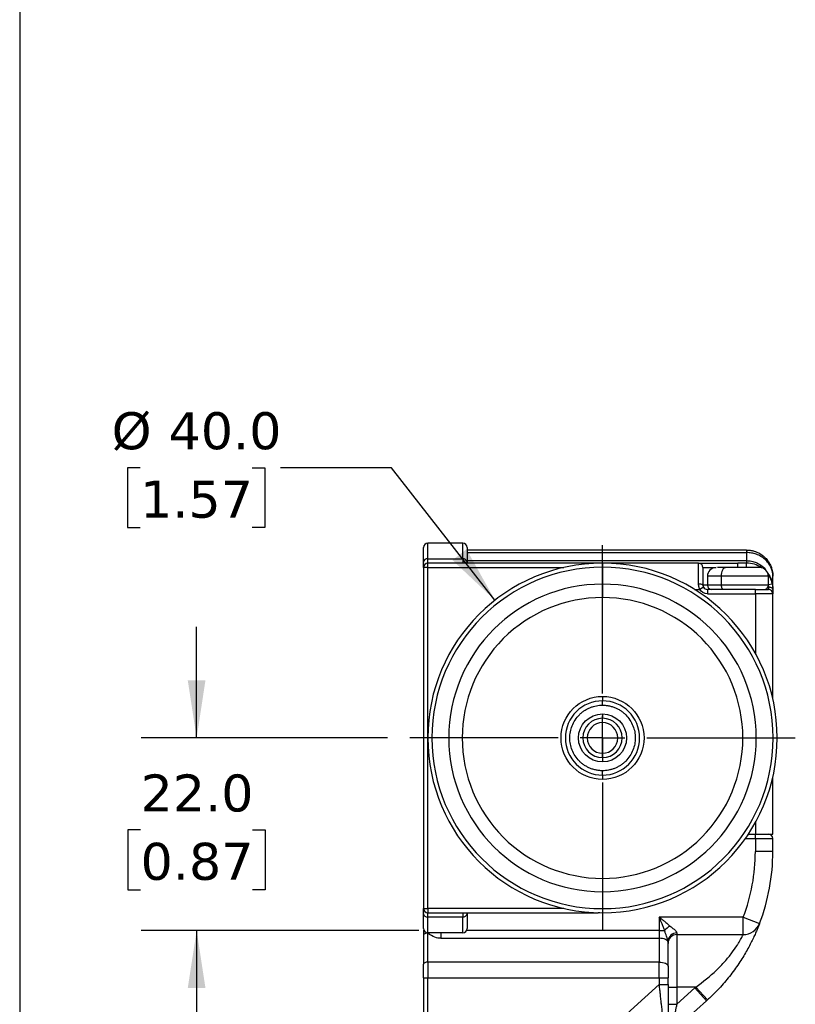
# Model space of a CAD drawing. Header units: millimetres. Extents: x 13 to 546, y 13 to 419.
# Tile 3 of 25: x 13 to 101, y 131 to 244. Entities that reach past the tile are written whole.
import ezdxf

# ---------------------------------------------------------------- set-up
doc = ezdxf.new("R2010")
doc.units = ezdxf.units.MM
doc.header["$LTSCALE"] = 2
doc.linetypes.add('SLD-Center', pattern=[19.05, 15.24, -1.27, 1.27, -1.27])
doc.linetypes.add('SLD-Solid', pattern=[0])
doc.layers.add('CENTER', color=40, linetype='SLD-Center')
doc.layers.add('DIMENSIONS', color=140, linetype='SLD-Solid', lineweight=25)
doc.layers.add('TEXT', color=140, linetype='SLD-Solid', lineweight=25)
doc.styles.add('SLDTEXTSTYLE0', font='VERDANA.TTF')
doc.dimstyles.new('SLDDIMSTYLE1', dxfattribs={"dimtxt": 4.316016, "dimasz": 6.604, "dimexe": 0, "dimexo": 0.0625, "dimgap": 1.079004, "dimtad": 0, "dimtih": 1, "dimtoh": 1, "dimrnd": 1e-09, "dimzin": 4, "dimdsep": 46, "dimtxsty": 'SLDTEXTSTYLE0', "dimsah": 1, "dimcen": 0.09, "dimadec": 0, "dimazin": 1, "dimtfac": 1, "dimtmove": 0, "dimatfit": 0, "dimfxl": 0, "dimfrac": 2, "dimtolj": 1, "dimtzin": 12, "dimarcsym": 0})
doc.dimstyles.new('SLDDIMSTYLE4', dxfattribs={"dimtxt": 4.316016, "dimasz": 6.604, "dimexe": 0, "dimexo": 0.0625, "dimgap": 1.079004, "dimtad": 0, "dimtih": 1, "dimtoh": 1, "dimrnd": 1e-09, "dimzin": 4, "dimdsep": 46, "dimtxsty": 'SLDTEXTSTYLE0', "dimsah": 1, "dimcen": 0, "dimadec": 0, "dimazin": 1, "dimtfac": 1, "dimtofl": 0, "dimtmove": 0, "dimatfit": 3, "dimfxl": 0, "dimfrac": 2, "dimtolj": 1, "dimtzin": 12, "dimarcsym": 0})

# ---------------------------------------------------------------- blocks, each defined once
blk = doc.blocks.new('_D_10')
at = {"layer": 'DIMENSIONS'}
for p, q in [((26.48, 192.63), (25.04, 192.63)), ((25.04, 192.63), (25.04, 185.77)), ((39.31, 192.63), (40.76, 192.63)), ((40.76, 192.63), (40.76, 185.77)), ((55.27, 192.63), (42.57, 192.63)), ((67.11, 177.47), (55.27, 192.63)), ((25.04, 185.77), (26.48, 185.77)), ((40.76, 185.77), (39.31, 185.77))]:
    blk.add_line(p, q, dxfattribs=at)
blk.add_solid([(67.11, 177.47), (63.85, 183.3), (62.25, 182.05)], dxfattribs=at)
at = {"layer": 'DIMENSIONS', "char_height": 4.233, "attachment_point": 1, "style": 'SLDTEXTSTYLE0'}
for s, insert in [('%%c', (23.23, 198.98)), ('40.0', (29.74, 198.98)), ('1.57', (26.48, 191.15))]:
    blk.add_mtext(s, dxfattribs=dict(at, insert=insert))
blk = doc.blocks.new('_D_12')
at = {"layer": 'DIMENSIONS'}
for p, q in [((32.96, 161.71), (32.96, 174.41)), ((54.81, 161.71), (26.61, 161.71)), ((26.54, 151.19), (25.09, 151.19)), ((25.09, 151.19), (25.09, 144.33)), ((39.37, 151.19), (40.82, 151.19)), ((40.82, 151.19), (40.82, 144.33)), ((25.09, 144.33), (26.54, 144.33)), ((40.82, 144.33), (39.37, 144.33)), ((58.39, 139.68), (26.61, 139.68)), ((32.96, 139.68), (32.96, 126.98))]:
    blk.add_line(p, q, dxfattribs=at)
for points in [[(32.96, 161.71), (33.97, 168.31), (31.94, 168.31)], [(32.96, 139.68), (31.94, 133.08), (33.97, 133.08)]]:
    blk.add_solid(points, dxfattribs=at)
at = {"layer": 'DIMENSIONS', "char_height": 4.233, "attachment_point": 1, "style": 'SLDTEXTSTYLE0'}
for s, insert in [('22.0', (26.54, 157.53)), ('0.87', (26.54, 149.71))]:
    blk.add_mtext(s, dxfattribs=dict(at, insert=insert))
blk = doc.blocks.new('SW_CENTERMARKSYMBOL_9')
at = {"layer": 'CENTER', "color": 0}
for p, q in [((0, 5.08), (0, 22.07)), ((0, 0), (0, 2.54)), ((-5.08, 0), (-22.07, 0)), ((0, 0), (-2.54, 0)), ((0, 0), (0, -2.54)), ((0, 0), (2.54, 0)), ((5.08, 0), (22.07, 0)), ((0, -5.08), (0, -22.07))]:
    blk.add_line(p, q, dxfattribs=at)

msp = doc.modelspace()

# ---------------------------------------------------------------- linework, layer by layer
for p, q in [((59.425, 182.202), (59.425, 184.007)), ((63.425, 184.007), (59.425, 184.007)), ((63.425, 182.202), (63.425, 184.007)), ((95.925, 183.207), (63.925, 183.207)), ((63.925, 182.915), (95.925, 182.915)), ((95.925, 183.207), (95.925, 182.915)), ((95.925, 182.915), (95.925, 182)), ((59.425, 181.707), (59.425, 182.202)), ((59.425, 182.202), (63.425, 182.202)), ((59.425, 181.207), (59.425, 181.707)), ((78.925, 181.707), (59.425, 181.707)), ((63.425, 182.202), (63.425, 181.707)), ((63.925, 182), (95.925, 182)), ((63.925, 181.826), (63.925, 181.707)), ((79.135, 181.705), (78.925, 181.707)), ((90.425, 181.707), (78.925, 181.707)), ((78.925, 181.701), (78.925, 181.707)), ((79.425, 181.707), (79.425, 181.24)), ((90.425, 179.307), (90.425, 181.707)), ((94.925, 181.207), (94.925, 181.707)), ((95.925, 181.707), (94.925, 181.707)), ((95.925, 182), (95.925, 181.707)), ((95.925, 181.207), (95.925, 181.707)), ((58.925, 181.207), (58.925, 142.207)), ((59.425, 181.207), (58.925, 181.207)), ((59.425, 142.207), (59.425, 181.207)), ((59.425, 181.207), (74.981, 181.207)), ((79.425, 181.24), (79.425, 179.307)), ((90.925, 181.207), (92.425, 181.207)), ((79.425, 179.307), (79.425, 177.775)), ((91.425, 179.207), (90.925, 179.207)), ((91.425, 180.207), (91.425, 179.207)), ((93.011, 180.207), (91.425, 180.207)), ((93.011, 179.207), (91.425, 179.207)), ((93.011, 180.207), (93.011, 179.207)), ((98.425, 180.207), (93.011, 180.207)), ((98.425, 179.207), (93.011, 179.207)), ((98.425, 179.207), (98.425, 180.207)), ((98.865, 179.307), (98.425, 179.218)), ((98.925, 178.707), (98.925, 180.207)), ((89.961, 178.707), (90.559, 178.707)), ((90.992, 178.957), (90.559, 178.707)), ((96.925, 178.707), (91.425, 178.707)), ((91.425, 178.707), (91.425, 178.207)), ((91.425, 178.207), (96.925, 178.207)), ((96.925, 178.207), (96.925, 178.707)), ((98.925, 178.207), (96.925, 178.207)), ((96.925, 178.207), (96.925, 171.39)), ((98.425, 178.957), (98.425, 178.707)), ((98.925, 166.152), (98.925, 178.207)), ((79.425, 166.457), (79.425, 165.957)), ((79.425, 165.457), (79.425, 165.957)), ((79.425, 164.457), (79.425, 163.957)), ((79.425, 163.457), (79.425, 163.957)), ((79.425, 161.757), (79.425, 163.457)), ((79.425, 159.957), (79.425, 161.657)), ((79.425, 159.457), (79.425, 159.957)), ((79.425, 159.457), (79.425, 158.957)), ((79.425, 157.457), (79.425, 157.957)), ((79.425, 157.457), (79.425, 156.957)), ((98.925, 150.707), (98.925, 157.263)), ((96.925, 152.025), (96.925, 150.707)), ((95.788, 150.207), (96.925, 150.207)), ((96.129, 150.707), (96.925, 150.707)), ((96.925, 150.207), (96.925, 150.707)), ((96.925, 150.707), (98.925, 150.707)), ((96.925, 150.207), (96.925, 148.707)), ((96.925, 150.207), (98.925, 150.207)), ((98.925, 148.707), (98.925, 150.207)), ((98.925, 148.707), (96.925, 148.707)), ((79.425, 145.64), (79.425, 144.108)), ((79.425, 144.108), (79.425, 142.175)), ((58.925, 142.207), (59.425, 142.207)), ((59.425, 142.207), (59.425, 141.707)), ((74.981, 142.207), (59.425, 142.207)), ((79.425, 142.175), (79.425, 141.707)), ((59.425, 141.707), (78.925, 141.707)), ((59.425, 141.213), (59.425, 141.707)), ((63.425, 141.213), (59.425, 141.213)), ((59.425, 139.407), (59.425, 141.213)), ((63.425, 141.707), (63.425, 141.213)), ((63.425, 139.407), (63.425, 141.213)), ((63.925, 141.707), (63.925, 141.589)), ((78.925, 141.707), (78.925, 141.714)), ((79.135, 141.71), (78.925, 141.707)), ((95.54, 141.207), (85.925, 141.207)), ((85.925, 141.207), (85.925, 139.68)), ((95.54, 139.207), (95.54, 141.207)), ((95.54, 141.207), (97.408, 140.493)), ((58.925, 139.707), (58.925, 139.145)), ((58.925, 139.145), (58.925, 135.828)), ((63.425, 139.407), (59.425, 139.407)), ((59.425, 136.052), (59.425, 139.369)), ((60.925, 139.407), (60.925, 138.785)), ((60.925, 138.785), (85.925, 138.785)), ((85.925, 139.68), (63.87, 139.68)), ((85.925, 139.68), (85.925, 138.785)), ((85.925, 139.68), (86.537, 139.68)), ((85.925, 138.785), (85.925, 136.052)), ((87.925, 139.389), (87.925, 139.207)), ((87.925, 139.207), (95.54, 139.207)), ((87.925, 139.207), (87.925, 133.207)), ((86.925, 135.605), (86.925, 138.338)), ((59.425, 136.052), (59.425, 134.263)), ((85.925, 136.052), (59.425, 136.052)), ((85.925, 134.263), (85.925, 136.052)), ((58.925, 134.263), (58.925, 87.707)), ((58.925, 134.263), (59.425, 134.263)), ((59.425, 87.707), (59.425, 134.263)), ((59.425, 134.263), (85.925, 134.263)), ((85.925, 134.263), (85.925, 133.49)), ((85.925, 134.263), (86.925, 134.263)), ((86.925, 133.49), (86.925, 134.263)), ((85.925, 133.49), (77.097, 125.541)), ((85.925, 133.49), (86.925, 133.49)), ((86.925, 133.207), (87.925, 133.207)), ((90.094, 133.207), (87.925, 133.207)), ((87.925, 133.207), (87.925, 131.254)), ((89.977, 133.101), (87.925, 131.254)), ((90.094, 133.207), (89.977, 133.101)), ((91.315, 131.615), (89.977, 133.101)), ((90.094, 133.207), (91.443, 131.731)), ((86.925, 131.254), (87.925, 131.254)), ((89.111, 129.63), (91.315, 131.615))]:
    msp.add_line(p, q)
at = {"flags": 128}
for points in [[(93.558, 181.207), (93.451, 181.188), (93.349, 181.131), (93.254, 181.039), (93.171, 180.915), (93.103, 180.763), (93.053, 180.59), (93.021, 180.403), (93.011, 180.207)], [(93.011, 179.207), (93.016, 179.11), (93.032, 179.016), (93.057, 178.93), (93.091, 178.854), (93.132, 178.792), (93.18, 178.746), (93.231, 178.717), (93.284, 178.707)], [(98.925, 178.707), (98.916, 178.756), (98.887, 178.803), (98.841, 178.846), (98.779, 178.884), (98.703, 178.915), (98.617, 178.938), (98.523, 178.953), (98.425, 178.957)], [(59.425, 139.369), (59.328, 139.365), (59.234, 139.352), (59.147, 139.331), (59.072, 139.303), (59.01, 139.27), (58.963, 139.231), (58.935, 139.189), (58.925, 139.145)], [(86.925, 138.338), (86.906, 138.425), (86.849, 138.509), (86.757, 138.586), (86.632, 138.654), (86.481, 138.71), (86.308, 138.751), (86.12, 138.777), (85.925, 138.785)], [(59.425, 136.052), (59.328, 136.048), (59.234, 136.035), (59.147, 136.014), (59.072, 135.987), (59.01, 135.953), (58.963, 135.914), (58.935, 135.872), (58.925, 135.828)], [(85.925, 136.052), (86.12, 136.043), (86.308, 136.018), (86.481, 135.977), (86.632, 135.921), (86.757, 135.853), (86.849, 135.776), (86.906, 135.692), (86.925, 135.605)]]:
    msp.add_lwpolyline(points, dxfattribs=at)
for centre, radius, start, end in [((59.425, 183.507), 0.5, 90, 180), ((63.425, 183.507), 0.5, 0, 90), ((59.371, 181.754), 0.452, 83.10898, 170.82771), ((59.425, 181.207), 0.5, 90, 180), ((79.425, 161.707), 20, 90, 270), ((63.479, 181.754), 0.452, 9.17229, 96.89102), ((79.425, 161.707), 20, 270, 90), ((90.425, 181.207), 0.5, 0, 90), ((95.925, 178.707), 3, 55.85931, 90), ((79.425, 161.707), 19.532, 90, 270), ((79.425, 161.707), 19.532, 270, 90), ((92.425, 180.207), 1, 90, 180), ((97.425, 180.207), 1, 0, 90), ((95.925, 178.707), 3, 11.53696, 34.14069), ((79.425, 161.707), 17.599, 90, 270), ((79.425, 161.707), 17.599, 270, 90), ((90.545, 178.607), 0.71, 57.65256, 99.72758), ((91.925, 179.207), 0.5, 180, 270), ((97.925, 179.207), 0.5, 270, 0), ((91.425, 179.207), 0.5, 210, 270), ((98.425, 178.207), 0.5, 0, 90), ((79.425, 161.707), 4.25, 90, 270), ((79.425, 161.707), 4.25, 270, 90), ((79.425, 161.707), 2.25, 90, 270), ((79.425, 161.707), 1.75, 90, 270), ((79.425, 161.707), 2.25, 270, 90), ((79.425, 161.707), 1.75, 270, 90), ((79.425, 161.707), 0.05, 90, 270), ((79.425, 161.707), 0.05, 270, 90), ((98.425, 150.207), 0.5, 0, 90), ((75.925, 148.707), 23, 339.07517, 0), ((59.425, 142.207), 0.5, 180, 270), ((59.371, 141.661), 0.452, 189.17229, 276.89102), ((63.479, 141.661), 0.452, 263.10898, 350.82771), ((59.425, 139.907), 0.5, 180, 270), ((63.425, 139.907), 0.5, 270, 0), ((88.248, 138.247), 2.231, 119.49153, 140.04522), ((95.54, 141.207), 2, 270, 339.07517), ((87.882, 138.433), 0.958, 87.40215, 177.142), ((87.925, 138.207), 1, 90, 180), ((75.925, 148.707), 23, 312, 312.43059)]:
    msp.add_arc(centre, radius, start, end)
for points in [[(58.925, 181.826), (58.925, 182.91), (58.925, 183.507), (58.925, 183.507)], [(63.925, 183.507), (63.925, 183.507), (63.925, 182.91), (63.925, 181.826)], [(58.925, 181.207), (58.925, 181.207), (58.925, 181.427), (58.925, 181.826)], [(90.425, 181.707), (90.425, 181.707), (92.442, 181.707), (94.925, 181.707)], [(90.925, 179.207), (90.925, 179.121), (90.948, 179.034), (90.992, 178.957)], [(91.425, 178.207), (91.068, 178.207), (90.738, 178.398), (90.559, 178.707)], [(98.925, 178.707), (98.925, 178.398), (98.925, 178.207), (98.925, 178.207)], [(96.925, 150.707), (97.753, 150.707), (98.425, 150.707), (98.425, 150.707)], [(95.54, 141.207), (96.456, 143.602), (96.925, 146.144), (96.925, 148.707)], [(58.925, 141.589), (58.925, 141.988), (58.925, 142.207), (58.925, 142.207)], [(58.925, 139.907), (58.925, 139.907), (58.925, 140.505), (58.925, 141.589)], [(63.925, 141.589), (63.925, 140.505), (63.925, 139.907), (63.925, 139.907)], [(60.925, 138.785), (60.487, 138.785), (59.973, 138.926), (59.425, 139.369)], [(86.925, 138.48), (86.925, 138.432), (86.925, 138.385), (86.925, 138.338)], [(58.925, 134.263), (58.925, 134.807), (58.925, 135.342), (58.925, 135.828)], [(86.925, 135.605), (86.925, 135.188), (86.925, 134.729), (86.925, 134.263)]]:
    msp.add_open_spline(points, degree=3)
for points, knots in [([(95.925, 183.207), (95.979, 183.207), (96.085, 183.205), (96.245, 183.192), (96.405, 183.17), (96.564, 183.14), (96.721, 183.101), (96.877, 183.054), (97.167, 182.948), (97.582, 182.734), (98.052, 182.352), (98.445, 181.874), (98.669, 181.447), (98.794, 181.097), (98.861, 180.847), (98.914, 180.545), (98.921, 180.325), (98.925, 180.207)], [0, 0, 0, 0, 0.033334, 0.0667913, 0.1003791, 0.1341046, 0.1679747, 0.2019966, 0.236177, 0.3618437, 0.4941706, 0.6178073, 0.7558734, 0.8017001, 0.8576649, 0.9237658, 1, 1, 1, 1]), ([(98.925, 180.207), (98.924, 180.262), (98.922, 180.368), (98.906, 180.521), (98.884, 180.663), (98.855, 180.794), (98.823, 180.912), (98.788, 181.02), (98.752, 181.116), (98.652, 181.356), (98.445, 181.711), (98.052, 182.143), (97.582, 182.487), (97.131, 182.698), (96.762, 182.811), (96.486, 182.871), (96.206, 182.908), (96.019, 182.912), (95.925, 182.915)], [0, 0, 0, 0, 0.0393974, 0.0762596, 0.1105867, 0.1423786, 0.1716352, 0.1983567, 0.2225431, 0.2441946, 0.3822507, 0.5058956, 0.6382125, 0.7638875, 0.8235791, 0.8828032, 0.9415974, 1, 1, 1, 1]), ([(95.925, 182), (96.113, 181.989), (96.492, 181.966), (97.054, 181.783), (97.575, 181.469), (97.962, 181.19), (98.087, 180.969), (98.107, 180.935)], [0, 0, 0, 0, 0.2215601, 0.4481233, 0.6913254, 0.9523013, 1, 1, 1, 1]), ([(90.925, 181.207), (90.925, 181.207), (90.925, 181.008), (90.925, 180.28), (90.925, 179.772), (90.925, 179.207)], [0, 0, 0, 0, 0.5, 0.5, 1, 1, 1, 1]), ([(93.558, 181.207), (93.316, 181.207), (92.944, 181.207), (92.666, 181.207), (92.605, 181.207), (92.592, 181.207)], [0, 0, 0, 0, 0.5925312, 0.9147521, 1, 1, 1, 1]), ([(97.425, 181.207), (97.435, 181.207), (96.935, 181.207), (95.318, 181.207), (94.33, 181.207), (93.558, 181.207)], [0, 0, 0, 0, 0.5, 0.5, 1, 1, 1, 1]), ([(98.36, 180.512), (98.507, 180.324), (98.708, 180.068), (98.747, 179.757), (98.757, 179.673)], [0, 0, 0, 0, 0.73237653, 1, 1, 1, 1]), ([(90.559, 178.707), (90.545, 178.739), (90.517, 178.801), (90.484, 178.898), (90.457, 178.997), (90.439, 179.099), (90.427, 179.203), (90.426, 179.272), (90.425, 179.307)], [0, 0, 0, 0, 0.1645192, 0.3286158, 0.493263, 0.6594244, 0.8280376, 1, 1, 1, 1]), ([(98.865, 179.307), (98.871, 179.272), (98.885, 179.203), (98.9, 179.099), (98.912, 178.997), (98.92, 178.898), (98.924, 178.801), (98.925, 178.739), (98.925, 178.707)], [0, 0, 0, 0, 0.1719624, 0.3405756, 0.506737, 0.6713842, 0.8354808, 1, 1, 1, 1]), ([(96.925, 178.707), (96.963, 178.707), (97.039, 178.707), (97.151, 178.707), (97.262, 178.707), (97.371, 178.707), (97.538, 178.707), (97.755, 178.707), (97.993, 178.707), (98.188, 178.707), (98.311, 178.707), (98.382, 178.707), (98.419, 178.707), (98.423, 178.707), (98.425, 178.707)], [0, 0, 0, 0, 0.0482774, 0.0961591, 0.1439201, 0.1918374, 0.2401856, 0.370003, 0.5000481, 0.6298656, 0.7599108, 0.8401054, 0.919707, 1, 1, 1, 1]), ([(98.405, 179.106), (98.408, 179.098), (98.424, 179.047), (98.425, 178.998), (98.425, 178.957)], [0, 0, 0, 0, 0.1631978, 1, 1, 1, 1]), ([(79.425, 177.775), (75.164, 177.775), (71.077, 176.082), (65.051, 170.056), (63.358, 165.969), (63.358, 157.446), (65.051, 153.359), (71.077, 147.333), (75.164, 145.64), (79.425, 145.64)], [0, 0, 0, 0, 0.25, 0.25, 0.5, 0.5, 0.75, 0.75, 1, 1, 1, 1]), ([(79.425, 145.64), (83.686, 145.64), (87.773, 147.333), (93.8, 153.359), (95.493, 157.446), (95.493, 165.969), (93.8, 170.056), (87.773, 176.082), (83.686, 177.775), (79.425, 177.775)], [0, 0, 0, 0, 0.25, 0.25, 0.5, 0.5, 0.75, 0.75, 1, 1, 1, 1]), ([(79.425, 156.957), (76.804, 156.957), (74.675, 159.086), (74.675, 164.329), (76.804, 166.457), (79.425, 166.457)], [0, 0, 0, 0, 0.5, 0.5, 1, 1, 1, 1]), ([(79.425, 166.457), (82.047, 166.457), (84.175, 164.329), (84.175, 159.086), (82.047, 156.957), (79.425, 156.957)], [0, 0, 0, 0, 0.5, 0.5, 1, 1, 1, 1]), ([(79.425, 157.957), (79.357, 157.958), (79.222, 157.961), (79.021, 157.977), (78.821, 158.004), (78.624, 158.042), (78.428, 158.09), (78.235, 158.149), (77.989, 158.239), (77.697, 158.372), (77.368, 158.565), (77.057, 158.792), (76.673, 159.137), (76.267, 159.637), (75.923, 160.303), (75.719, 161), (75.654, 161.707), (75.719, 162.414), (75.923, 163.112), (76.267, 163.778), (76.673, 164.278), (77.056, 164.623), (77.367, 164.85), (77.697, 165.043), (78.035, 165.197), (78.378, 165.315), (78.721, 165.397), (79.071, 165.448), (79.307, 165.454), (79.425, 165.457)], [0, 0, 0, 0, 0.017277, 0.0344304, 0.0515099, 0.068566, 0.0856492, 0.1028098, 0.1200976, 0.152252, 0.1844512, 0.2172898, 0.2501741, 0.3158091, 0.3800802, 0.4400248, 0.5000145, 0.5599591, 0.6199487, 0.6842198, 0.7498548, 0.7826935, 0.8155778, 0.8477322, 0.8799314, 0.9100753, 0.9399546, 0.9698395, 1, 1, 1, 1]), ([(79.425, 165.457), (79.493, 165.456), (79.628, 165.454), (79.83, 165.438), (80.029, 165.411), (80.227, 165.373), (80.422, 165.325), (80.616, 165.266), (80.861, 165.176), (81.153, 165.043), (81.483, 164.85), (81.794, 164.623), (82.177, 164.278), (82.583, 163.778), (82.928, 163.112), (83.132, 162.415), (83.197, 161.708), (83.132, 161.001), (82.928, 160.303), (82.583, 159.637), (82.177, 159.137), (81.794, 158.792), (81.483, 158.565), (81.153, 158.372), (80.815, 158.218), (80.473, 158.1), (80.129, 158.018), (79.779, 157.967), (79.544, 157.961), (79.425, 157.957)], [0, 0, 0, 0, 0.017277, 0.0344304, 0.0515099, 0.068566, 0.0856492, 0.1028098, 0.1200976, 0.152252, 0.1844512, 0.2172898, 0.2501741, 0.3158091, 0.3800802, 0.4400248, 0.5000145, 0.5599591, 0.6199487, 0.6842198, 0.7498548, 0.7826935, 0.8155778, 0.8477322, 0.8799314, 0.9100753, 0.9399546, 0.9698395, 1, 1, 1, 1]), ([(79.425, 158.957), (77.907, 158.957), (76.675, 160.19), (76.675, 163.225), (77.907, 164.457), (79.425, 164.457)], [0, 0, 0, 0, 0.5, 0.5, 1, 1, 1, 1]), ([(79.425, 164.457), (80.943, 164.457), (82.175, 163.225), (82.175, 160.19), (80.943, 158.957), (79.425, 158.957)], [0, 0, 0, 0, 0.5, 0.5, 1, 1, 1, 1]), ([(85.925, 141.207), (85.979, 141.164), (86.08, 141.081), (86.223, 140.963), (86.349, 140.861), (86.457, 140.772), (86.598, 140.656), (86.771, 140.512), (86.97, 140.343), (87.092, 140.239), (87.149, 140.189)], [0, 0, 0, 0, 0.1278437, 0.2418662, 0.3420681, 0.4284505, 0.501016, 0.6847169, 0.8510035, 1, 1, 1, 1]), ([(86.537, 139.68), (86.516, 139.735), (86.472, 139.85), (86.401, 140.031), (86.322, 140.229), (86.224, 140.472), (86.092, 140.8), (85.987, 141.057), (85.925, 141.207)], [0, 0, 0, 0, 0.1100508, 0.229975, 0.3597931, 0.499521, 0.706586, 1, 1, 1, 1]), ([(87.149, 140.189), (87.168, 140.173), (87.212, 140.135), (87.301, 140.064), (87.42, 139.974), (87.549, 139.871), (87.673, 139.766), (87.78, 139.661), (87.863, 139.558), (87.915, 139.465), (87.922, 139.414), (87.925, 139.389)], [0, 0, 0, 0, 0.0541954, 0.1250255, 0.2498509, 0.3841437, 0.4999504, 0.6383461, 0.7656566, 0.8849651, 1, 1, 1, 1]), ([(97.408, 140.493), (97.408, 140.492), (97.407, 140.49), (97.402, 140.475), (97.392, 140.452), (97.379, 140.418), (97.363, 140.375), (97.342, 140.322), (97.298, 140.209), (97.21, 139.989), (97.046, 139.598), (96.833, 139.116), (96.57, 138.561), (96.255, 137.942), (95.776, 137.071), (95.045, 135.883), (94.17, 134.679), (93.383, 133.724), (92.843, 133.119), (92.346, 132.6), (91.908, 132.163), (91.6, 131.877), (91.443, 131.731)], [0, 0, 0, 0, 0.0178731, 0.035694, 0.0534896, 0.0712871, 0.0891136, 0.106996, 0.124961, 0.1873183, 0.2502459, 0.312383, 0.3754801, 0.437261, 0.5003943, 0.6217853, 0.7508329, 0.8120887, 0.8752182, 0.9154546, 0.957033, 1, 1, 1, 1]), ([(86.925, 138.48), (86.925, 138.492), (86.924, 138.514), (86.916, 138.556), (86.903, 138.602), (86.887, 138.652), (86.859, 138.732), (86.814, 138.851), (86.734, 139.056), (86.631, 139.333), (86.57, 139.56), (86.537, 139.68)], [0, 0, 0, 0, 0.0517924, 0.10232643, 0.1521333, 0.20170045, 0.25146743, 0.37115377, 0.50048534, 0.73598583, 1, 1, 1, 1]), ([(90.094, 133.207), (90.968, 133.807), (91.756, 134.449), (92.635, 135.291), (92.806, 135.462), (93.131, 135.8), (93.286, 135.968), (93.58, 136.302), (93.72, 136.467), (93.985, 136.792), (94.11, 136.953), (94.458, 137.417), (94.656, 137.705), (94.907, 138.094), (94.983, 138.217), (95.119, 138.441), (95.179, 138.543), (95.337, 138.82), (95.415, 138.966), (95.516, 139.158), (95.54, 139.207), (95.54, 139.207)], [0, 0, 0, 0, 0.25, 0.25, 0.3125, 0.3125, 0.375, 0.375, 0.4375, 0.4375, 0.5, 0.5, 0.625, 0.625, 0.6875, 0.6875, 0.75, 0.75, 0.875, 0.875, 1, 1, 1, 1]), ([(86.594, 127.364), (86.594, 127.365), (86.594, 127.368), (86.592, 127.384), (86.589, 127.41), (86.585, 127.448), (86.58, 127.495), (86.574, 127.554), (86.566, 127.623), (86.557, 127.703), (86.535, 127.908), (86.488, 128.344), (86.402, 129.126), (86.296, 130.104), (86.197, 131.004), (86.111, 131.787), (86.053, 132.323), (85.99, 132.899), (85.949, 133.272), (85.925, 133.49)], [0, 0, 0, 0, 0.0235931, 0.0472714, 0.0710558, 0.0949673, 0.1190265, 0.1432533, 0.1676676, 0.1922887, 0.2171353, 0.3366645, 0.4669461, 0.5929204, 0.7376558, 0.8006928, 0.8718788, 0.9252086, 1, 1, 1, 1]), ([(86.925, 133.49), (86.925, 132.785), (86.925, 132.081), (86.925, 130.779), (86.925, 130.182), (86.925, 129.186), (86.925, 128.787), (86.925, 128.248), (86.925, 128.108), (86.925, 128.108)], [0, 0, 0, 0, 0.25, 0.25, 0.5, 0.5, 0.75, 0.75, 1, 1, 1, 1]), ([(87.925, 131.254), (87.91, 131.178), (87.88, 131.031), (87.838, 130.823), (87.8, 130.635), (87.766, 130.469), (87.736, 130.323), (87.693, 130.113), (87.639, 129.846), (87.575, 129.528), (87.535, 129.335), (87.517, 129.243)], [0, 0, 0, 0, 0.1110798, 0.2122083, 0.303386, 0.3846137, 0.4558927, 0.5172252, 0.6945759, 0.8554566, 1, 1, 1, 1])]:
    msp.add_open_spline(points, degree=3, knots=knots)
at = {"layer": 'TEXT'}
msp.add_line((12.7, 419.1), (12.7, 12.7), dxfattribs=at)

# ---------------------------------------------------------------- block references
at = {"layer": 'CENTER'}
msp.add_blockref('SW_CENTERMARKSYMBOL_9', (79.425, 161.707), dxfattribs=at)

# ---------------------------------------------------------------- dimensions: what is measured, and where the dimension line sits
at = {"layer": 'DIMENSIONS'}
dim = msp.add_diameter_dim_2p(p1=(91.737, 145.946), p2=(67.113, 177.469), dimstyle='SLDDIMSTYLE4', dxfattribs=at)
dim.commit()
dim.dimension.update_dxf_attribs({"geometry": '_D_10', "text_midpoint": (32.897, 192.632), "dimtype": 163})
dim = msp.add_linear_dim(base=(32.957, 161.707), p1=(60.925, 139.68), p2=(57.353, 161.707), angle=90, dimstyle='SLDDIMSTYLE1', dxfattribs=at)
dim.commit()
dim.dimension.update_dxf_attribs({"geometry": '_D_12', "text_midpoint": (32.957, 151.188), "dimtype": 160})

doc.saveas('drawing.dxf')
